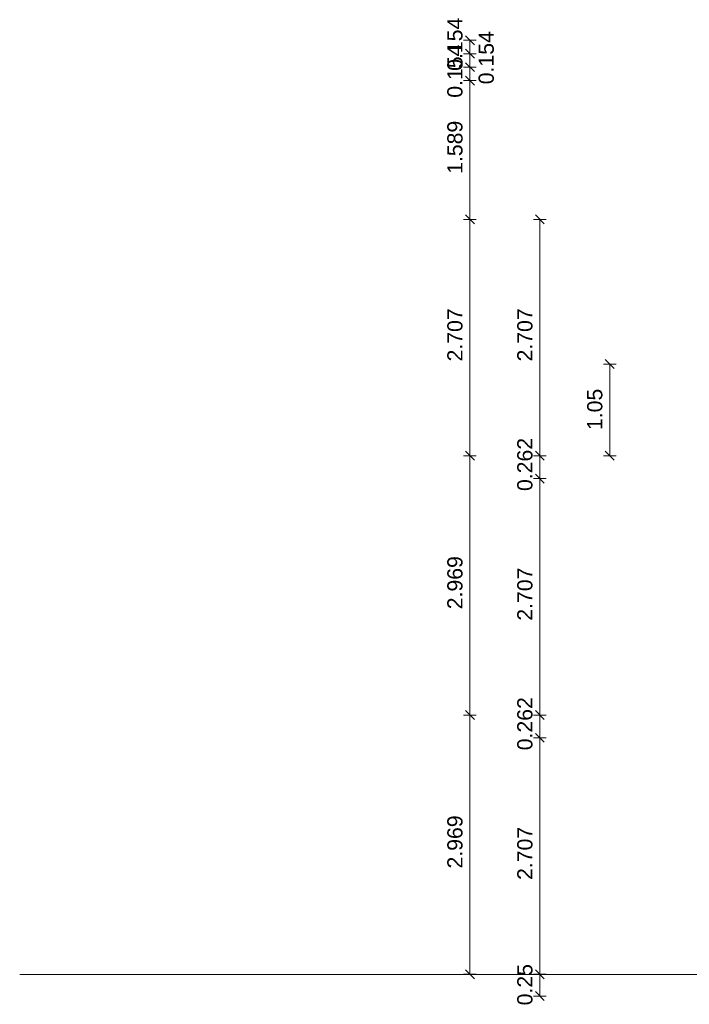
# Model space of a CAD drawing. Header units: millimetres. Extents: x 2116 to 41000, y -28700 to -6130.
# Tile 1 of 11: x 2116 to 9776, y -18927 to -7651. Entities that reach past the tile are written whole.
import ezdxf

# ---------------------------------------------------------------- set-up
doc = ezdxf.new("R2010")
doc.units = ezdxf.units.MM
doc.header["$MEASUREMENT"] = 0

msp = doc.modelspace()

# ---------------------------------------------------------------- linework, layer by layer
at = {"color": 18, "lineweight": 5, "true_color": 0x070707}
for points in [[(7194, -7887), (7338, -7887)], [(7215, -7836), (7317, -7938)], [(7266, -8041), (7266, -7887)], [(7215, -7990), (7317, -8092)], [(7215, -7990), (7317, -8092)], [(7194, -8041), (7338, -8041)], [(7194, -8041), (7338, -8041)], [(7266, -8195), (7266, -8041)], [(7194, -8195), (7338, -8195)], [(7194, -8195), (7338, -8195)], [(7215, -8144), (7317, -8246)], [(7215, -8144), (7317, -8246)], [(7266, -8349), (7266, -8195)], [(7215, -8298), (7317, -8400)], [(7215, -8298), (7317, -8400)], [(7194, -8349), (7338, -8349)], [(7194, -8349), (7338, -8349)], [(7266, -9938), (7266, -8349)], [(7215, -9887), (7317, -9989)], [(7215, -9887), (7317, -9989)], [(8015, -9887), (8117, -9989)], [(7194, -9938), (7338, -9938)], [(7194, -9938), (7338, -9938)], [(7266, -12645), (7266, -9938)], [(7994, -9938), (8138, -9938)], [(8066, -12645), (8066, -9938)], [(8794, -11595), (8938, -11595)], [(8815, -11544), (8917, -11646)], [(8866, -12645), (8866, -11595)], [(7215, -12594), (7317, -12696)], [(7215, -12594), (7317, -12696)], [(8015, -12594), (8117, -12696)], [(8015, -12594), (8117, -12696)], [(8815, -12594), (8917, -12696)], [(7194, -12645), (7338, -12645)], [(7194, -12645), (7338, -12645)], [(7266, -15614), (7266, -12645)], [(7994, -12645), (8138, -12645)], [(7994, -12645), (8138, -12645)], [(8066, -12907), (8066, -12645)], [(8794, -12645), (8938, -12645)], [(7994, -12907), (8138, -12907)], [(7994, -12907), (8138, -12907)], [(8015, -12856), (8117, -12958)], [(8015, -12856), (8117, -12958)], [(8066, -15614), (8066, -12907)], [(7194, -15614), (7338, -15614)], [(7194, -15614), (7338, -15614)], [(7215, -15563), (7317, -15665)], [(7215, -15563), (7317, -15665)], [(7266, -18583), (7266, -15614)], [(7994, -15614), (8138, -15614)], [(7994, -15614), (8138, -15614)], [(8015, -15563), (8117, -15665)], [(8015, -15563), (8117, -15665)], [(8066, -15876), (8066, -15614)], [(7994, -15876), (8138, -15876)], [(7994, -15876), (8138, -15876)], [(8015, -15825), (8117, -15927)], [(8015, -15825), (8117, -15927)], [(8066, -18583), (8066, -15876)], [(7194, -18583), (7338, -18583)], [(7215, -18532), (7317, -18634)], [(7994, -18583), (8138, -18583)], [(7994, -18583), (8138, -18583)], [(8015, -18532), (8117, -18634)], [(8015, -18532), (8117, -18634)], [(8066, -18833), (8066, -18583)], [(8015, -18782), (8117, -18884)], [(7994, -18833), (8138, -18833)]]:
    msp.add_lwpolyline(points, dxfattribs=at)
at = {"color": 18, "lineweight": 20, "true_color": 0x070707}
msp.add_lwpolyline([(9965, -18585), (2116, -18585), (9965, -18585)], dxfattribs=at)

# ---------------------------------------------------------------- texts
at = {"color": 18, "true_color": 0x070707, "char_height": 174, "attachment_point": 7, "rotation": 90}
for s, insert in [('{\\fArial|b0|i0;0.154}', (7184, -8237)), ('{\\fArial|b0|i0;0.154}', (7542, -8391)), ('{\\fArial|b0|i0;0.154}', (7184, -8545)), ('{\\fArial|b0|i0;1.589}', (7184, -9417)), ('{\\fArial|b0|i0;2.707}', (7184, -11565)), ('{\\fArial|b0|i0;2.707}', (7984, -11565)), ('{\\fArial|b0|i0;1.05}', (8784, -12351)), ('{\\fArial|b0|i0;0.262}', (7984, -13049)), ('{\\fArial|b0|i0;2.969}', (7184, -14403)), ('{\\fArial|b0|i0;2.707}', (7984, -14534)), ('{\\fArial|b0|i0;0.262}', (7984, -16018)), ('{\\fArial|b0|i0;2.969}', (7184, -17372)), ('{\\fArial|b0|i0;2.707}', (7984, -17503)), ('{\\fArial|b0|i0;0.25}', (7984, -18939))]:
    msp.add_mtext(s, dxfattribs=dict(at, insert=insert))

doc.saveas('drawing.dxf')
